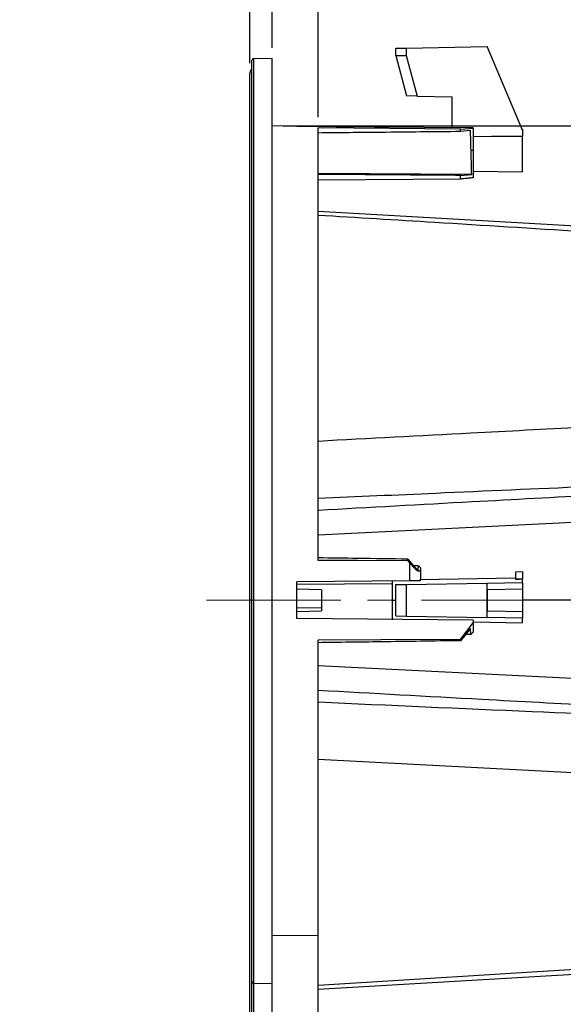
# Model space of a CAD drawing. Header units: millimetres. Extents: x 0 to 594, y 0 to 420.
# Tile 9 of 50: x 228 to 280, y 215 to 308. Entities that reach past the tile are written whole.
import ezdxf

# ---------------------------------------------------------------- set-up
doc = ezdxf.new("R2010")
doc.units = ezdxf.units.MM
doc.linetypes.add('CENTERX2', pattern=[20.32, 12.7, -2.54, 2.54, -2.54])
doc.layers.add('SLD-0', color=7, linetype='Continuous')
doc.styles.add('SLDTEXTSTYLE0', font='TXT', dxfattribs={"width": 0.75})
doc.dimstyles.new('SLDDIMSTYLE0', dxfattribs={"dimtxt": 3.5, "dimasz": 3.2, "dimexe": 0, "dimexo": 0.0625, "dimgap": 0.875, "dimtad": 1, "dimdec": 1, "dimlfac": 3, "dimrnd": 1e-09, "dimzin": 12, "dimdsep": 46, "dimtxsty": 'SLDTEXTSTYLE0', "dimsah": 1, "dimcen": 0.09, "dimadec": 0, "dimazin": 3, "dimtfac": 1, "dimtdec": 1, "dimtofl": 0, "dimtmove": 0, "dimatfit": 3, "dimfxl": 1, "dimfrac": 2, "dimtolj": 1, "dimtzin": 12, "dimarcsym": 0})
doc.dimstyles.new('SLDDIMSTYLE2', dxfattribs={"dimtxt": 3.5, "dimasz": 3.2, "dimexe": 0, "dimexo": 0.0625, "dimgap": 0.875, "dimtad": 1, "dimdec": 1, "dimlfac": 3, "dimrnd": 1e-09, "dimzin": 4, "dimdsep": 46, "dimtxsty": 'SLDTEXTSTYLE0', "dimsah": 1, "dimcen": 0.09, "dimadec": 0, "dimazin": 1, "dimtfac": 1, "dimtdec": 1, "dimtofl": 0, "dimtmove": 0, "dimatfit": 3, "dimfxl": 1, "dimfrac": 2, "dimtolj": 1, "dimtzin": 12, "dimarcsym": 0})
doc.dimstyles.new('SLDDIMSTYLE3', dxfattribs={"dimtxt": 3.5, "dimasz": 3.2, "dimexe": 0, "dimexo": 0.0625, "dimgap": 0.875, "dimtad": 1, "dimdec": 1, "dimlfac": 3, "dimrnd": 1e-09, "dimzin": 4, "dimdsep": 46, "dimtxsty": 'SLDTEXTSTYLE0', "dimblk1": 'OBLIQUE', "dimblk2": 'OBLIQUE', "dimsah": 1, "dimcen": 0.09, "dimadec": 0, "dimazin": 1, "dimtfac": 1, "dimtdec": 1, "dimtmove": 0, "dimatfit": 0, "dimldrblk": 'OBLIQUE', "dimfxl": 1, "dimfrac": 2, "dimtolj": 1, "dimtzin": 12, "dimarcsym": 0})
doc.dimstyles.new('SLDDIMSTYLE4', dxfattribs={"dimtxt": 3.5, "dimasz": 3.2, "dimexe": 0, "dimexo": 0.0625, "dimgap": 0.875, "dimtad": 1, "dimdec": 1, "dimlfac": 3, "dimrnd": 1e-09, "dimzin": 12, "dimdsep": 46, "dimtxsty": 'SLDTEXTSTYLE0', "dimblk1": 'OBLIQUE', "dimblk2": 'OBLIQUE', "dimsah": 1, "dimcen": 0.09, "dimadec": 0, "dimazin": 3, "dimtfac": 1, "dimtdec": 1, "dimtmove": 0, "dimatfit": 0, "dimldrblk": 'OBLIQUE', "dimfxl": 1, "dimfrac": 2, "dimtolj": 1, "dimtzin": 12, "dimarcsym": 0})

# ---------------------------------------------------------------- blocks, each defined once
blk = doc.blocks.new('_Oblique')
at = {"color": 0, "linetype": 'ByBlock', "lineweight": -2}
blk.add_line((-0.5, -0.5), (0.5, 0.5), dxfattribs=at)
blk = doc.blocks.new('_D_3')
at = {"layer": 'SLD-0', "color": 7, "transparency": 16777216}
for p, q in [((266.432, 337.536), (265.365, 337.536)), ((265.365, 337.536), (265.365, 331.979)), ((275.483, 337.536), (276.549, 337.536)), ((276.549, 337.536), (276.549, 331.979)), ((265.365, 331.979), (266.432, 331.979)), ((276.549, 331.979), (275.483, 331.979)), ((252.352, 305.547), (252.352, 327.743)), ((256.686, 298.982), (256.686, 327.743)), ((252.352, 326.743), (246.352, 326.743)), ((256.686, 326.743), (252.352, 326.743)), ((256.686, 326.743), (278.909, 326.743))]:
    blk.add_line(p, q, dxfattribs=at)
at = {"layer": 'SLD-0', "color": 7, "transparency": 16777216, "xscale": 3.2, "yscale": 3.2}
blk.add_blockref('_Oblique', (252.352, 326.743, 0), dxfattribs=at)
at = {"layer": 'SLD-0', "color": 7, "transparency": 16777216, "xscale": 3.2, "yscale": 3.2, "rotation": 180.0000000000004}
blk.add_blockref('_Oblique', (256.686, 326.743, 0), dxfattribs=at)
at = {"layer": 'SLD-0', "color": 7, "transparency": 16777216, "char_height": 3.5, "attachment_point": 1, "style": 'SLDTEXTSTYLE0'}
for s, insert in [('0.51', (266.432, 336.491)), ('13.0', (266.432, 331.254))]:
    blk.add_mtext(s, dxfattribs=dict(at, insert=insert))
blk = doc.blocks.new('_D_4')
at = {"layer": 'SLD-0', "color": 7, "transparency": 16777216}
for p, q in [((253.352, 298.179), (324.588, 298.179)), ((323.588, 298.179), (323.588, 208.515)), ((311.764, 259.166), (311.764, 260.232)), ((311.764, 260.232), (317.321, 260.232)), ((317.321, 260.232), (317.321, 259.166)), ((311.764, 247.528), (311.764, 246.462)), ((317.321, 246.462), (317.321, 247.528)), ((311.764, 246.462), (317.321, 246.462)), ((253.352, 208.515), (324.588, 208.515))]:
    blk.add_line(p, q, dxfattribs=at)
for points in [[(323.588, 298.179), (323.038, 294.979), (324.138, 294.979)], [(323.588, 208.515), (324.138, 211.715), (323.038, 211.715)]]:
    blk.add_solid(points, dxfattribs=at)
at = {"layer": 'SLD-0', "color": 7, "transparency": 16777216, "char_height": 3.5, "attachment_point": 1, "rotation": 90, "style": 'SLDTEXTSTYLE0'}
for s, insert in [('269.0', (319.076, 250.167)), ('10.59', (312.809, 247.528)), ('%%c', (319.076, 244.889))]:
    blk.add_mtext(s, dxfattribs=dict(at, insert=insert))
blk = doc.blocks.new('_D_5')
at = {"layer": 'SLD-0', "color": 7, "transparency": 16777216}
for p, q in [((271.377, 350.062), (270.311, 350.062)), ((270.311, 350.062), (270.311, 344.506)), ((280.429, 350.062), (281.495, 350.062)), ((281.495, 350.062), (281.495, 344.506)), ((270.311, 344.506), (271.377, 344.506)), ((281.495, 344.506), (280.429, 344.506)), ((250.218, 304.091), (250.218, 340.269)), ((301.588, 274.832), (301.588, 340.269)), ((250.218, 339.269), (301.588, 339.269))]:
    blk.add_line(p, q, dxfattribs=at)
for points in [[(250.218, 339.269), (253.418, 338.719), (253.418, 339.819)], [(301.588, 339.269), (298.388, 339.819), (298.388, 338.719)]]:
    blk.add_solid(points, dxfattribs=at)
at = {"layer": 'SLD-0', "color": 7, "transparency": 16777216, "char_height": 3.5, "attachment_point": 1, "style": 'SLDTEXTSTYLE0'}
for s, insert in [('6.06', (271.377, 349.018)), ('153.8', (270.084, 343.781))]:
    blk.add_mtext(s, dxfattribs=dict(at, insert=insert))
blk = doc.blocks.new('_D_6')
at = {"layer": 'SLD-0', "color": 7, "transparency": 16777216}
for p, q in [((231.894, 337.536), (230.827, 337.536)), ((230.827, 337.536), (230.827, 331.979)), ((240.945, 337.536), (242.012, 337.536)), ((242.012, 337.536), (242.012, 331.979)), ((230.827, 331.979), (231.894, 331.979)), ((242.012, 331.979), (240.945, 331.979)), ((250.218, 304.091), (250.218, 327.743)), ((252.352, 305.547), (252.352, 327.743)), ((250.218, 326.743), (228.468, 326.743)), ((252.352, 326.743), (250.218, 326.743)), ((252.352, 326.743), (258.352, 326.743))]:
    blk.add_line(p, q, dxfattribs=at)
at = {"layer": 'SLD-0', "color": 7, "transparency": 16777216, "xscale": 3.2, "yscale": 3.2}
blk.add_blockref('_Oblique', (250.218, 326.743, 0), dxfattribs=at)
at = {"layer": 'SLD-0', "color": 7, "transparency": 16777216, "xscale": 3.2, "yscale": 3.2, "rotation": 180.0000000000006}
blk.add_blockref('_Oblique', (252.352, 326.743, 0), dxfattribs=at)
at = {"layer": 'SLD-0', "color": 7, "transparency": 16777216, "char_height": 3.5, "attachment_point": 1, "style": 'SLDTEXTSTYLE0'}
for s, insert in [('0.21', (231.894, 336.491)), ('5.4', (233.187, 331.254))]:
    blk.add_mtext(s, dxfattribs=dict(at, insert=insert))

msp = doc.modelspace()

# ---------------------------------------------------------------- linework, layer by layer
at = {"color": 7, "linetype": 'Continuous', "lineweight": 25}
for p, q in [((264.019, 305.507), (265.019, 305.524)), ((264.019, 304.81), (264.019, 305.507)), ((265.019, 305.524), (272.661, 305.658)), ((265.019, 305.524), (265.019, 304.811)), ((276.019, 297.766), (272.661, 305.658)), ((250.419, 217.283), (250.419, 304.35)), ((252.352, 304.547), (250.583, 304.517)), ((250.583, 304.517), (250.583, 217.165)), ((252.352, 217.143), (252.352, 304.547)), ((264.019, 304.81), (265.019, 304.811)), ((264.019, 304.81), (265.038, 301.008)), ((265.019, 304.811), (266.043, 300.991)), ((250.218, 253.347), (250.218, 303.091)), ((266.043, 300.991), (265.038, 301.008)), ((266.043, 300.991), (269.352, 300.933)), ((269.352, 297.992), (269.352, 300.933)), ((254.686, 298.159), (252.352, 298.179)), ((254.686, 298.125), (254.686, 298.159)), ((270.136, 297.87), (256.686, 297.982)), ((256.686, 257.118), (256.686, 297.982)), ((270.136, 297.87), (271.352, 297.962)), ((270.136, 297.633), (270.136, 297.87)), ((271.096, 297.727), (270.136, 297.633)), ((271.352, 297.974), (271.352, 297.962)), ((271.352, 297.962), (271.352, 295.847)), ((276.019, 297.875), (275.973, 297.876)), ((276.019, 297.875), (276.019, 297.766)), ((276.019, 297.766), (276.019, 297.211)), ((276.019, 293.817), (276.019, 297.211)), ((271.352, 295.847), (271.146, 295.847)), ((271.352, 295.847), (271.352, 293.264)), ((271.208, 293.578), (256.686, 293.688)), ((270.136, 293.15), (256.686, 293.029)), ((270.136, 293.494), (271.208, 293.578)), ((270.136, 293.15), (270.136, 293.494)), ((271.352, 293.898), (276.019, 293.817)), ((281.631, 288.652), (256.686, 290.09)), ((285.177, 260.926), (256.686, 259.496)), ((265.175, 257.072), (265.175, 257.236)), ((265.175, 257.236), (266.07, 256.174)), ((265.361, 255.174), (265.361, 256.849)), ((266.183, 256.597), (265.71, 256.602)), ((266.07, 256.174), (266.07, 256.091)), ((266.352, 256.429), (266.196, 256.586)), ((266.352, 256.429), (266.352, 256.217)), ((266.352, 256.217), (266.352, 255.338)), ((276.019, 256.031), (275.352, 256.014)), ((275.352, 256.014), (275.352, 255.347)), ((276.019, 256.031), (276.019, 255.35)), ((265.361, 255.174), (254.686, 255.08)), ((254.686, 251.614), (254.686, 255.08)), ((254.686, 254.879), (263.686, 254.935)), ((263.686, 255.196), (263.686, 253.347)), ((265.019, 254.842), (272.661, 254.975)), ((266.352, 255.338), (266.323, 255.182)), ((275.352, 255.452), (266.344, 255.295)), ((266.352, 255.295), (266.352, 255.338)), ((272.661, 254.975), (276.019, 255.034)), ((272.661, 251.719), (272.661, 254.975)), ((275.352, 255.347), (275.731, 255.347)), ((275.352, 255.347), (275.352, 255.343)), ((276.019, 255.034), (276.019, 255.35)), ((276.019, 255.034), (276.019, 254.405)), ((257.019, 254.347), (254.686, 254.408)), ((257.019, 254.347), (257.019, 252.64)), ((264.019, 254.825), (265.019, 254.842)), ((264.019, 251.869), (264.019, 254.825)), ((265.019, 254.842), (265.019, 251.852)), ((276.019, 254.405), (272.686, 254.347)), ((272.686, 252.347), (272.686, 254.347)), ((276.019, 254.405), (276.019, 252.289)), ((250.218, 203.603), (250.218, 253.347)), ((250.419, 253.347), (250.218, 253.347)), ((263.686, 253.347), (263.686, 251.504)), ((263.686, 253.347), (264.019, 253.347)), ((293.845, 253.347), (276.019, 253.347)), ((257.019, 252.64), (254.686, 252.597)), ((254.686, 252.286), (257.019, 252.347)), ((257.019, 252.64), (257.019, 252.347)), ((272.686, 252.347), (276.019, 252.289)), ((276.019, 252.289), (276.019, 251.66)), ((271.352, 251.468), (254.686, 251.614)), ((264.019, 251.869), (265.019, 251.852)), ((265.019, 251.852), (272.661, 251.719)), ((270.136, 249.648), (271.352, 251.22)), ((271.352, 251.468), (271.352, 251.22)), ((271.352, 251.312), (276.019, 251.231)), ((271.352, 251.22), (271.352, 250.347)), ((276.019, 251.66), (272.661, 251.719)), ((276.019, 251.231), (276.019, 251.66)), ((271.096, 250.688), (270.136, 249.528)), ((271.352, 250.347), (271.146, 250.141)), ((256.686, 221.673), (256.686, 249.576)), ((270.136, 249.528), (270.136, 249.648)), ((270.639, 250.135), (271.144, 250.14)), ((256.686, 247.199), (293.845, 245.349)), ((289.054, 236.6), (256.686, 238.298)), ((256.686, 221.673), (252.352, 221.646)), ((256.686, 208.712), (256.686, 221.673)), ((256.686, 216.985), (289.054, 218.984)), ((256.686, 216.605), (289.203, 218.494)), ((250.419, 202.344), (250.419, 217.283)), ((250.583, 217.165), (252.352, 217.143)), ((250.583, 217.165), (250.583, 202.177)), ((252.352, 202.147), (252.352, 217.143))]:
    msp.add_line(p, q, dxfattribs=at)
at = {"color": 7, "linetype": 'Continuous', "lineweight": 25, "flags": 128}
for points in [[(271.352, 297.974), (262.019, 298.058), (254.686, 298.125)], [(271.352, 297.183), (273.086, 297.194), (276.019, 297.211)], [(265.175, 257.072), (260.421, 257.098), (256.686, 257.118)], [(275.731, 255.347), (275.519, 255.345), (275.352, 255.343)], [(276.019, 255.35), (275.858, 255.348), (275.731, 255.347)], [(270.136, 249.648), (262.604, 249.608), (256.686, 249.576)]]:
    msp.add_lwpolyline(points, dxfattribs=at)
at = {"color": 7, "linetype": 'Continuous', "lineweight": 25}
for centre, radius, start, end in [((250.586, 304.35), 0.167, 91, 180), ((250.818, 303.08), 0.6, 131.72707, 178.96706), ((250.564, 217.311), 0.148, 191.22551, 277.30015)]:
    msp.add_arc(centre, radius, start, end, dxfattribs=at)
for points, knots in [([(271.146, 295.847), (271.137, 296.181), (271.119, 296.85), (271.104, 297.434), (271.096, 297.727)], [0, 0, 0, 0, 0.499432, 1, 1, 1, 1]), ([(270.136, 297.633), (267.626, 297.608), (263.142, 297.564), (258.658, 297.519), (256.686, 297.499)], [0, 0, 0, 0, 0.56, 1, 1, 1, 1]), ([(271.208, 293.578), (271.207, 293.647), (271.203, 293.789), (271.196, 294.032), (271.188, 294.306), (271.179, 294.664), (271.165, 295.174), (271.153, 295.599), (271.146, 295.847)], [0, 0, 0, 0, 0.115884, 0.238029, 0.366436, 0.501104, 0.709327, 1, 1, 1, 1]), ([(270.136, 293.494), (267.626, 293.513), (263.142, 293.546), (258.658, 293.579), (256.686, 293.594)], [0, 0, 0, 0, 0.56, 1, 1, 1, 1]), ([(271.352, 293.264), (271.238, 293.254), (271.005, 293.235), (270.589, 293.198), (270.289, 293.166), (270.136, 293.15)], [0, 0, 0, 0, 0.318962, 0.654519, 1, 1, 1, 1]), ([(281.596, 288.18), (276.964, 288.47), (268.661, 288.99), (260.357, 289.49), (256.686, 289.711)], [0, 0, 0, 0, 0.557833, 1, 1, 1, 1]), ([(256.686, 268.397), (261.5, 268.655), (269.804, 269.1), (278.107, 269.53), (281.596, 269.711)], [0, 0, 0, 0, 0.579826, 1, 1, 1, 1]), ([(282.045, 264.071), (277.299, 263.866), (268.846, 263.501), (260.393, 263.119), (256.686, 262.952)], [0, 0, 0, 0, 0.561382, 1, 1, 1, 1]), ([(256.686, 261.865), (261.542, 262.136), (270.318, 262.625), (279.095, 263.097), (283.014, 263.307)], [0, 0, 0, 0, 0.553406, 1, 1, 1, 1]), ([(265.175, 257.236), (263.591, 257.258), (260.761, 257.298), (257.931, 257.336), (256.686, 257.353)], [0, 0, 0, 0, 0.56, 1, 1, 1, 1]), ([(265.361, 256.849), (265.327, 256.891), (265.265, 256.965), (265.203, 257.04), (265.175, 257.072)], [0, 0, 0, 0, 0.5599591, 1, 1, 1, 1]), ([(265.361, 256.849), (265.474, 256.717), (265.648, 256.513), (265.896, 256.284), (266.015, 256.209), (266.07, 256.174)], [0, 0, 0, 0, 0.499323, 0.771088, 1, 1, 1, 1]), ([(266.07, 256.091), (266.083, 256.1), (266.107, 256.117), (266.129, 256.134), (266.139, 256.141)], [0, 0, 0, 0, 0.558684, 1, 1, 1, 1]), ([(266.139, 256.141), (266.148, 256.299), (266.156, 256.462), (266.168, 256.552), (266.174, 256.592), (266.18, 256.582), (266.183, 256.576)], [0, 0, 0, 0, 0.61608, 0.63757, 0.797508, 1, 1, 1, 1]), ([(266.139, 256.141), (266.172, 256.131), (266.237, 256.11), (266.329, 256.125), (266.343, 256.18), (266.352, 256.217)], [0, 0, 0, 0, 0.250753, 0.500029, 1, 1, 1, 1]), ([(266.323, 255.182), (266.287, 255.182), (266.213, 255.181), (265.983, 255.179), (265.691, 255.176), (265.471, 255.174), (265.361, 255.174)], [0, 0, 0, 0, 0.249992, 0.499988, 0.74999, 1, 1, 1, 1]), ([(271.144, 250.152), (271.136, 250.169), (271.119, 250.205), (271.104, 250.522), (271.096, 250.688)], [0, 0, 0, 0, 0.476915, 1, 1, 1, 1]), ([(270.136, 249.528), (267.626, 249.493), (263.142, 249.429), (258.658, 249.368), (256.686, 249.341)], [0, 0, 0, 0, 0.56, 1, 1, 1, 1]), ([(294.007, 242.803), (286.724, 243.189), (274.284, 243.848), (261.843, 244.541), (256.686, 244.829)], [0, 0, 0, 0, 0.5854078, 1, 1, 1, 1]), ([(256.686, 243.743), (263.436, 243.44), (275.865, 242.881), (288.294, 242.356), (293.972, 242.116)], [0, 0, 0, 0, 0.543107, 1, 1, 1, 1])]:
    msp.add_open_spline(points, degree=3, knots=knots, dxfattribs=at)
at = {"layer": 'SLD-0', "color": 7, "linetype": 'CENTERX2', "lineweight": 18}
msp.add_line((246.13, 253.347), (308.456, 253.347), dxfattribs=at)

# ---------------------------------------------------------------- dimensions: what is measured, and where the dimension line sits
at = {"layer": 'SLD-0', "color": 7}
dim = msp.add_linear_dim(base=(301.588, 339.269), p1=(250.218, 303.091), p2=(301.588, 273.832), angle=0, dimstyle='SLDDIMSTYLE0', dxfattribs=at)
dim.commit()
dim.dimension.update_dxf_attribs({"geometry": '_D_5', "text_midpoint": (275.903, 339.269), "dimtype": 160})
for base, p1, p2, dimstyle, picture, middle in [((250.218, 326.743), (252.352, 304.547), (250.218, 303.091), 'SLDDIMSTYLE4', '_D_6', (236.42, 326.743)), ((252.352, 326.743), (256.686, 297.982), (252.352, 304.547), 'SLDDIMSTYLE3', '_D_3', (270.957, 326.743))]:
    dim = msp.add_linear_dim(base=base, p1=p1, p2=p2, dimstyle=dimstyle, dxfattribs=at)
    dim.commit()
    dim.dimension.update_dxf_attribs({"geometry": picture, "text_midpoint": middle, "dimtype": 160})
dim = msp.add_linear_dim(base=(323.588, 208.515), p1=(252.352, 298.179), p2=(252.352, 208.515), angle=90, text='%%c<>', dimstyle='SLDDIMSTYLE2', dxfattribs=at)
dim.commit()
dim.dimension.update_dxf_attribs({"geometry": '_D_4', "text_midpoint": (323.588, 253.347), "dimtype": 160})

doc.saveas('drawing.dxf')
